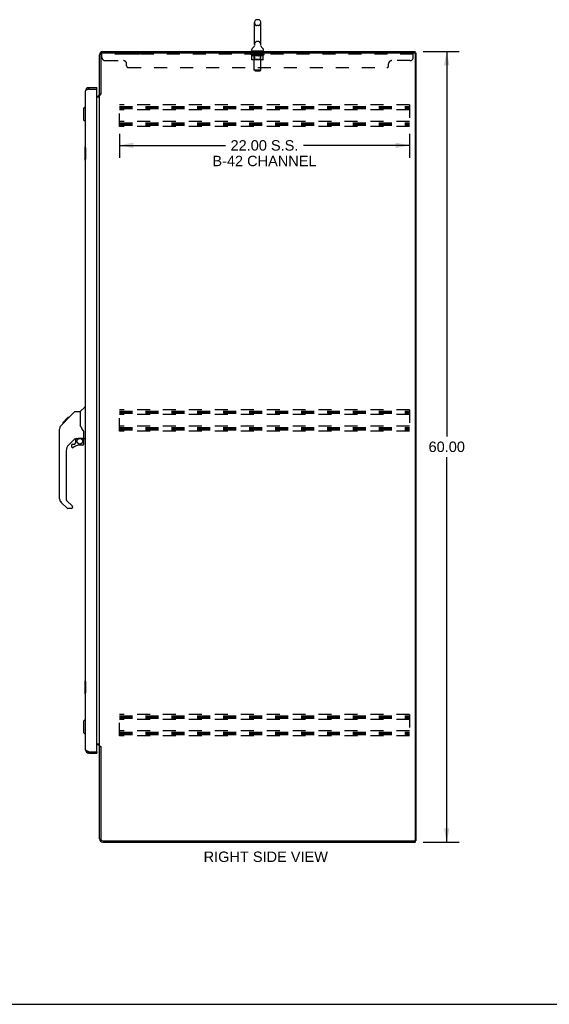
# Model space of a CAD drawing. Header units: inches. Extents: x 0 to 179, y 0 to 116.
# Tile 9 of 12: x 94 to 134, y 0 to 75. Entities that reach past the tile are written whole.
import ezdxf

# ---------------------------------------------------------------- set-up
doc = ezdxf.new("R2010")
doc.units = ezdxf.units.IN
doc.header["$LTSCALE"] = 9.842105
doc.header["$MEASUREMENT"] = 0
doc.linetypes.add('HIDDEN', pattern=[0.2, 0.1, -0.1])
doc.layers.get('0').update_dxf_attribs({"linetype": 'CONTINUOUS'})
for name, color, linetype in [('02___PRT_ALL_AXES', 7, 'CONTINUOUS'), ('DEFAULT_2', 8, 'HIDDEN'), ('DIMENSIONS', 7, 'CONTINUOUS')]:
    doc.layers.add(name, color=color, linetype=linetype)
doc.styles.get("Standard").update_dxf_attribs({"font": 'arial.ttf'})
doc.dimstyles.new('DIMSTYLE_1', dxfattribs={"dimtxt": 0.789474, "dimasz": 1.052632, "dimexe": 0.09, "dimexo": 0.07, "dimgap": 0.0375, "dimtad": 0, "dimtih": 1, "dimtoh": 1, "dimzin": 4, "dimdsep": 46, "dimtxsty": 'Standard', "dimblk": '_FILLED', "dimblk1": '_FILLED', "dimblk2": '_FILLED', "dimcen": 0.09, "dimazin": 1, "dimtfac": 1, "dimtdec": 3, "dimtofl": 0, "dimtmove": 0, "dimatfit": 3, "dimldrblk": '_FILLED', "dimfxl": 0, "dimtolj": 1, "dimtzin": 4, "dimarcsym": 0})

# ---------------------------------------------------------------- blocks, each defined once
blk = doc.blocks.new('_FILLED')
at = {"color": 0, "linetype": 'ByBlock'}
blk.add_solid([(0, 0), (-1, 0.2), (-1, -0.2)], dxfattribs=at)
blk = doc.blocks.new('*D5')
at = {"layer": 'DIMENSIONS', "color": 2, "linetype": 'Continuous'}
for p, q in [((124.673, 72.306), (127.414, 72.306)), ((126.466, 72.306), (126.466, 43.095)), ((126.466, 12.306), (126.466, 41.516)), ((124.673, 12.306), (127.414, 12.306))]:
    blk.add_line(p, q, dxfattribs=at)
at = {"layer": 'DIMENSIONS', "color": 2, "linetype": 'Continuous', "xscale": 1.0526315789, "yscale": 1.0526315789, "zscale": 1.0526315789}
for p, rotation in [((126.466, 72.306), 90), ((126.466, 12.306), 270)]:
    blk.add_blockref('_FILLED', p, dxfattribs=dict(at, rotation=rotation))
at = {"layer": 'DIMENSIONS', "color": 2, "linetype": 'Continuous', "insert": (126.466, 42.7), "char_height": 0.7895, "width": 2.75876, "attachment_point": 2, "line_spacing_factor": 0.9}
blk.add_mtext('60.00', dxfattribs=at)
blk = doc.blocks.new('*D6')
at = {"layer": 'DIMENSIONS', "color": 2, "linetype": 'Continuous'}
for p, q in [((101.634, 66.061), (101.634, 64.23)), ((123.634, 66.061), (123.634, 64.23)), ((101.634, 65.178), (109.668, 65.178)), ((123.634, 65.178), (115.6, 65.178))]:
    blk.add_line(p, q, dxfattribs=at)
at = {"layer": 'DIMENSIONS', "color": 2, "linetype": 'Continuous', "xscale": 1.0526315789, "yscale": 1.0526315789, "zscale": 1.0526315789, "rotation": 180}
blk.add_blockref('_FILLED', (101.634, 65.178), dxfattribs=at)
at = {"layer": 'DIMENSIONS', "color": 2, "linetype": 'Continuous', "xscale": 1.0526315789, "yscale": 1.0526315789, "zscale": 1.0526315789}
blk.add_blockref('_FILLED', (123.634, 65.178), dxfattribs=at)
at = {"layer": 'DIMENSIONS', "color": 2, "linetype": 'Continuous', "insert": (112.634, 65.572), "char_height": 0.78947, "width": 7.89474, "attachment_point": 2, "line_spacing_factor": 0.9}
blk.add_mtext('22.00 S.S.\\PB-42 CHANNEL', dxfattribs=at)

msp = doc.modelspace()

# ---------------------------------------------------------------- linework, layer by layer
at = {"color": 7, "linetype": 'Continuous'}
for p, q in [((112.177, 74.714), (112.049, 74.714)), ((111.872, 72.828), (111.872, 74.491)), ((112.355, 72.828), (112.355, 74.491)), ((111.874, 72.792), (111.875, 72.788)), ((111.875, 72.758), (111.874, 72.754)), ((111.875, 72.788), (111.875, 72.784)), ((111.875, 72.784), (111.876, 72.78)), ((111.876, 72.767), (111.875, 72.762)), ((111.875, 72.763), (111.875, 72.758)), ((111.876, 72.78), (111.876, 72.775)), ((111.876, 72.775), (111.876, 72.771)), ((111.876, 72.771), (111.876, 72.767)), ((112.35, 72.775), (112.351, 72.78)), ((112.35, 72.771), (112.35, 72.775)), ((112.351, 72.767), (112.35, 72.771)), ((112.351, 72.784), (112.351, 72.788)), ((112.351, 72.762), (112.351, 72.767)), ((112.351, 72.758), (112.351, 72.762)), ((112.352, 72.754), (112.351, 72.758)), ((111.661, 72.396), (111.661, 72.433)), ((111.676, 72.336), (111.676, 72.306)), ((112.551, 72.336), (111.676, 72.336)), ((112.551, 72.336), (112.551, 72.306)), ((112.565, 72.396), (112.565, 72.433)), ((124.061, 72.202), (124.006, 72.202)), ((124.061, 72.202), (124.061, 72.306)), ((124.061, 72.202), (124.113, 72.202)), ((99.302, 69.556), (99.302, 69.452)), ((99.909, 69.452), (99.909, 69.556)), ((99.909, 69.452), (99.889, 69.452)), ((100.217, 69.065), (100.113, 69.065)), ((98.898, 67.988), (99.016, 68.106)), ((99.016, 68.106), (99.016, 67.004)), ((99.016, 68.106), (99.055, 68.106)), ((98.898, 67.988), (98.898, 67.122)), ((98.898, 67.122), (99.016, 67.004)), ((99.016, 67.004), (99.055, 67.004)), ((98.995, 65.041), (98.995, 64.071)), ((99.055, 65.056), (99.01, 65.056)), ((99.042, 64.956), (99.042, 64.156)), ((99.01, 64.056), (99.055, 64.056)), ((97.62, 44.347), (98.245, 44.971)), ((98.3, 44.995), (98.661, 44.995)), ((98.661, 44.995), (98.661, 43.89)), ((98.667, 45), (98.965, 45.298)), ((99.055, 45.309), (98.993, 45.309)), ((97.202, 43.928), (97.48, 44.206)), ((97.308, 44.101), (97.311, 44.104)), ((97.308, 44.101), (97.374, 44.101)), ((97.311, 44.104), (97.378, 44.104)), ((97.312, 44.106), (97.721, 44.515)), ((97.379, 44.106), (97.312, 44.106)), ((97.46, 44.187), (97.393, 44.187)), ((97.546, 44.273), (97.479, 44.273)), ((97.48, 44.207), (97.613, 44.34)), ((97.628, 44.355), (97.562, 44.355)), ((97.62, 44.347), (97.585, 44.311)), ((97.705, 44.432), (97.638, 44.432)), ((97.721, 44.515), (97.723, 44.517)), ((97.788, 44.515), (97.721, 44.515)), ((97.722, 44.516), (97.789, 44.516)), ((97.723, 44.517), (97.79, 44.517)), ((97.075, 43.068), (97.075, 43.654)), ((97.087, 38.366), (97.087, 43.65)), ((97.202, 43.928), (97.182, 43.907)), ((98.681, 43.897), (98.661, 43.952)), ((98.711, 43.83), (98.681, 43.897)), ((98.937, 42.967), (98.937, 43.374)), ((98.273, 42.933), (97.771, 42.431)), ((98.232, 42.516), (98.304, 42.588)), ((98.307, 42.923), (98.307, 42.596)), ((98.349, 42.928), (98.437, 42.928)), ((98.615, 42.969), (98.622, 42.969)), ((98.622, 42.969), (98.917, 42.969)), ((98.8, 42.969), (98.879, 42.889)), ((98.872, 42.882), (98.865, 42.875)), ((98.917, 42.75), (98.937, 42.75)), ((98.937, 42.512), (98.937, 42.75)), ((98.976, 42.928), (99.055, 42.928)), ((97.598, 42.014), (97.598, 38.281)), ((97.992, 42.434), (97.992, 42.314)), ((98.071, 42.512), (98.223, 42.512)), ((98.858, 42.434), (98.622, 42.434)), ((97.621, 38.225), (98.057, 37.79)), ((97.654, 37.636), (97.202, 38.088)), ((97.992, 37.613), (97.71, 37.613)), ((98.071, 37.756), (98.071, 37.691)), ((98.995, 24.541), (98.995, 23.571)), ((99.055, 24.556), (99.01, 24.556)), ((99.042, 24.456), (99.042, 23.656)), ((99.01, 23.556), (99.055, 23.556)), ((98.898, 21.489), (99.016, 21.607)), ((98.898, 21.489), (98.898, 20.623)), ((99.016, 21.607), (99.055, 21.607)), ((99.016, 21.607), (99.016, 20.505)), ((98.898, 20.623), (99.016, 20.505)), ((99.016, 20.505), (99.055, 20.505)), ((100.217, 19.546), (100.113, 19.546)), ((99.302, 19.056), (99.302, 19.16)), ((99.889, 19.16), (99.909, 19.16)), ((99.909, 19.16), (99.909, 19.056)), ((124.006, 12.41), (124.061, 12.41)), ((124.061, 12.41), (124.113, 12.41)), ((124.061, 12.41), (124.061, 12.306)), ((0, 0), (178.947, 0))]:
    msp.add_line(p, q, dxfattribs=at)
at = {"color": 3, "linetype": 'Continuous'}
for p, q in [((100.113, 69.052), (100.113, 72.059)), ((100.217, 72.059), (100.217, 69.054)), ((100.36, 72.306), (124.061, 72.306)), ((100.36, 72.202), (123.999, 72.202)), ((124.061, 72.139), (124.061, 12.472)), ((124.113, 72.202), (124.113, 12.41)), ((99.302, 69.556), (99.909, 69.556)), ((99.055, 19.302), (99.055, 69.309)), ((99.21, 69.417), (99.199, 69.413)), ((99.221, 69.421), (99.21, 69.417)), ((99.232, 69.426), (99.221, 69.421)), ((99.243, 69.43), (99.232, 69.426)), ((99.255, 69.434), (99.243, 69.43)), ((99.272, 69.441), (99.255, 69.434)), ((99.302, 69.452), (99.272, 69.441)), ((99.302, 69.452), (99.889, 69.452)), ((99.909, 19.18), (99.909, 69.432)), ((99.909, 68.91), (99.971, 68.91)), ((99.909, 68.858), (100.073, 68.858)), ((100.113, 19.598), (100.113, 69.013)), ((100.113, 69.013), (100.188, 69.013)), ((99.909, 19.754), (100.073, 19.754)), ((99.971, 19.702), (99.909, 19.702)), ((100.113, 19.598), (100.188, 19.598)), ((100.113, 12.552), (100.113, 19.559)), ((100.204, 19.579), (100.206, 19.575)), ((100.217, 19.557), (100.217, 12.553)), ((99.221, 19.19), (99.21, 19.194)), ((99.232, 19.185), (99.221, 19.19)), ((99.243, 19.181), (99.232, 19.185)), ((99.255, 19.177), (99.243, 19.181)), ((99.266, 19.173), (99.255, 19.177)), ((99.278, 19.168), (99.266, 19.173)), ((99.302, 19.16), (99.278, 19.168)), ((99.302, 19.16), (99.889, 19.16)), ((99.302, 19.056), (99.909, 19.056)), ((100.36, 12.41), (123.999, 12.41)), ((100.36, 12.306), (124.061, 12.306))]:
    msp.add_line(p, q, dxfattribs=at)
at = {"color": 7, "linetype": 'Continuous'}
for points in [[(112.351, 72.78), (112.351, 72.784), (112.351, 72.788), (112.352, 72.792)], [(99.04, 64.992), (99.041, 64.986), (99.041, 64.98), (99.041, 64.974), (99.042, 64.968), (99.042, 64.962), (99.042, 64.956)], [(99.042, 64.156), (99.042, 64.149), (99.042, 64.143), (99.041, 64.137), (99.041, 64.131), (99.041, 64.125), (99.04, 64.119)], [(98.245, 44.971), (98.252, 44.978), (98.261, 44.984), (98.27, 44.988), (98.28, 44.992), (98.29, 44.994), (98.3, 44.995)], [(97.501, 44.227), (97.486, 44.212), (97.48, 44.206)], [(97.585, 44.311), (97.563, 44.289), (97.541, 44.267), (97.501, 44.227)], [(97.202, 43.928), (97.182, 43.907), (97.157, 43.875), (97.135, 43.839), (97.117, 43.801), (97.103, 43.762), (97.093, 43.721), (97.088, 43.68), (97.087, 43.65)], [(98.884, 43.544), (98.835, 43.615), (98.786, 43.692), (98.745, 43.762), (98.711, 43.83)], [(98.937, 43.374), (98.936, 43.397), (98.931, 43.432), (98.922, 43.466), (98.91, 43.498), (98.895, 43.528), (98.884, 43.544)], [(98.437, 42.928), (98.445, 42.928), (98.454, 42.93), (98.464, 42.933), (98.475, 42.937), (98.489, 42.942), (98.504, 42.947), (98.52, 42.953), (98.538, 42.958), (98.557, 42.962), (98.576, 42.966), (98.596, 42.968), (98.615, 42.969)], [(98.917, 42.75), (98.916, 42.764), (98.915, 42.778), (98.912, 42.791), (98.908, 42.805), (98.903, 42.818), (98.898, 42.83), (98.891, 42.843), (98.883, 42.854), (98.874, 42.865), (98.865, 42.875)], [(98.879, 42.889), (98.879, 42.889), (98.879, 42.889), (98.878, 42.888), (98.877, 42.887), (98.875, 42.885), (98.872, 42.882)], [(99.04, 24.492), (99.041, 24.486), (99.041, 24.48), (99.041, 24.474), (99.042, 24.468), (99.042, 24.462), (99.042, 24.456)], [(99.042, 23.656), (99.042, 23.649), (99.042, 23.643), (99.041, 23.637), (99.041, 23.631), (99.041, 23.625), (99.04, 23.619)]]:
    msp.add_lwpolyline(points, dxfattribs=at)
at = {"color": 3, "linetype": 'Continuous'}
for points in [[(99.199, 69.413), (99.194, 69.411), (99.189, 69.408), (99.183, 69.406), (99.178, 69.404), (99.173, 69.402), (99.168, 69.4), (99.163, 69.398), (99.159, 69.395), (99.154, 69.393), (99.149, 69.391), (99.145, 69.389), (99.14, 69.387), (99.136, 69.385), (99.131, 69.382), (99.127, 69.38), (99.123, 69.378), (99.119, 69.376), (99.115, 69.374), (99.111, 69.372), (99.108, 69.37), (99.104, 69.367), (99.101, 69.365), (99.097, 69.363), (99.094, 69.361), (99.091, 69.359), (99.088, 69.357), (99.085, 69.354), (99.082, 69.352), (99.08, 69.35), (99.077, 69.348), (99.075, 69.346), (99.073, 69.344), (99.071, 69.341), (99.069, 69.339), (99.067, 69.337), (99.065, 69.335), (99.063, 69.333), (99.062, 69.331), (99.061, 69.328), (99.06, 69.326), (99.058, 69.324), (99.058, 69.322), (99.057, 69.32), (99.056, 69.318), (99.056, 69.316), (99.055, 69.313), (99.055, 69.311), (99.055, 69.309)], [(100.073, 68.858), (100.073, 68.86), (100.073, 68.861), (100.073, 68.863), (100.074, 68.865), (100.075, 68.867), (100.076, 68.868), (100.077, 68.87), (100.078, 68.871), (100.08, 68.873), (100.082, 68.874), (100.084, 68.876), (100.086, 68.877), (100.088, 68.878), (100.09, 68.879), (100.092, 68.881)], [(100.092, 68.881), (100.097, 68.883), (100.1, 68.884), (100.102, 68.886), (100.104, 68.887), (100.106, 68.888), (100.108, 68.89), (100.11, 68.891), (100.111, 68.892), (100.112, 68.894), (100.113, 68.895), (100.113, 68.897), (100.113, 68.898)], [(100.188, 69.013), (100.189, 69.014), (100.191, 69.016), (100.193, 69.017), (100.194, 69.019), (100.195, 69.02), (100.197, 69.022), (100.198, 69.023), (100.199, 69.024), (100.2, 69.025), (100.201, 69.027), (100.201, 69.028), (100.202, 69.029), (100.203, 69.031), (100.204, 69.032)], [(100.204, 69.032), (100.206, 69.036), (100.206, 69.037), (100.207, 69.039), (100.208, 69.04), (100.209, 69.042), (100.21, 69.043), (100.211, 69.045), (100.212, 69.047), (100.213, 69.048), (100.214, 69.05), (100.216, 69.052), (100.217, 69.054)], [(100.073, 19.754), (100.073, 19.752), (100.073, 19.75), (100.073, 19.748), (100.074, 19.746), (100.075, 19.744), (100.076, 19.743), (100.077, 19.741), (100.078, 19.74), (100.08, 19.738), (100.082, 19.737), (100.084, 19.735), (100.086, 19.734), (100.088, 19.733), (100.09, 19.732), (100.092, 19.73), (100.097, 19.728)], [(100.097, 19.728), (100.1, 19.727), (100.102, 19.726), (100.104, 19.724), (100.106, 19.723), (100.108, 19.722), (100.11, 19.72), (100.111, 19.719), (100.112, 19.717), (100.113, 19.716), (100.113, 19.714), (100.113, 19.713)], [(100.188, 19.598), (100.189, 19.597), (100.191, 19.595), (100.193, 19.594), (100.194, 19.592), (100.195, 19.591), (100.197, 19.59), (100.198, 19.588), (100.199, 19.587), (100.2, 19.586), (100.201, 19.584), (100.201, 19.583), (100.202, 19.582), (100.203, 19.581), (100.204, 19.579)], [(100.206, 19.575), (100.206, 19.574), (100.207, 19.572), (100.208, 19.571), (100.209, 19.569), (100.21, 19.568), (100.211, 19.566), (100.212, 19.565), (100.213, 19.563), (100.214, 19.561), (100.216, 19.559), (100.217, 19.557)], [(99.21, 19.194), (99.205, 19.196), (99.199, 19.198), (99.194, 19.201), (99.189, 19.203), (99.183, 19.205), (99.178, 19.207), (99.173, 19.209), (99.168, 19.211), (99.163, 19.214), (99.159, 19.216), (99.154, 19.218), (99.149, 19.22), (99.145, 19.222), (99.14, 19.224), (99.136, 19.226), (99.131, 19.229), (99.127, 19.231), (99.123, 19.233), (99.119, 19.235), (99.115, 19.237), (99.111, 19.239), (99.108, 19.242), (99.104, 19.244), (99.101, 19.246), (99.097, 19.248), (99.094, 19.25), (99.091, 19.252), (99.088, 19.255), (99.085, 19.257), (99.082, 19.259), (99.08, 19.261), (99.077, 19.263), (99.075, 19.265), (99.073, 19.268), (99.071, 19.27), (99.069, 19.272), (99.067, 19.274), (99.065, 19.276), (99.063, 19.278), (99.062, 19.28), (99.061, 19.283), (99.06, 19.285), (99.058, 19.287), (99.058, 19.289), (99.057, 19.291), (99.056, 19.293), (99.056, 19.296), (99.055, 19.298), (99.055, 19.3), (99.055, 19.302)]]:
    msp.add_lwpolyline(points, dxfattribs=at)
at = {"color": 7, "linetype": 'Continuous'}
msp.add_circle((98.622, 42.729), 0.217, dxfattribs=at)
for centre, radius, start, end in [((112.049, 74.589), 0.125, 90, 123.18477), ((112.177, 74.589), 0.125, 56.81523, 90), ((112.113, 74.491), 0.241, 123.18477, 180), ((112.113, 74.491), 0.241, 0, 56.81523), ((111.786, 72.433), 0.125, 126.74165, 180), ((111.412, 72.934), 0.5, 306.74144, 337.18423), ((112.113, 72.828), 0.241, 180, 188.65001), ((112.113, 72.828), 0.241, 351.34999, 360), ((112.814, 72.934), 0.5, 202.81578, 233.25856), ((112.44, 72.433), 0.125, 0, 53.25835), ((111.721, 72.396), 0.06, 180, 270), ((112.505, 72.396), 0.06, 270, 360), ((99.302, 69.309), 0.142, 90, 131.367), ((99.219, 69.166), 0.26, 87.36609, 90), ((99.01, 65.041), 0.015, 90, 180), ((99.04, 65.041), 0.015, 0, 90), ((99.01, 64.071), 0.015, 180, 270), ((99.04, 64.071), 0.015, 270, 360), ((98.681, 44.986), 0.0197, 135, 180), ((98.993, 45.27), 0.0394, 90, 135), ((97.094, 43.654), 0.0197, 110.96309, 180), ((97.094, 43.068), 0.0197, 180, 246.39296), ((98.349, 42.731), 0.197, 90, 127.44051), ((98.295, 42.596), 0.0118, 315, 360), ((98.74, 42.75), 0.197, 0, 45), ((98.917, 42.989), 0.0197, 270, 360), ((98.976, 42.967), 0.0394, 180, 270), ((98.189, 42.014), 0.591, 135, 180), ((98.071, 42.434), 0.0787, 90, 180), ((98.071, 42.314), 0.0787, 180, 309.5212), ((98.622, 41.646), 0.787, 90, 129.5212), ((98.223, 42.524), 0.0118, 270, 315), ((98.858, 42.512), 0.0787, 270, 360), ((97.48, 38.366), 0.394, 180, 225), ((97.677, 38.281), 0.0787, 180, 225), ((97.71, 37.691), 0.0787, 225, 270), ((97.992, 37.691), 0.0787, 270, 360), ((98.024, 37.756), 0.0472, 0, 45), ((99.01, 24.541), 0.015, 90, 180), ((99.04, 24.541), 0.015, 0, 90), ((99.01, 23.571), 0.015, 180, 270), ((99.04, 23.571), 0.015, 270, 360), ((99.302, 19.302), 0.142, 228.63302, 270), ((99.219, 19.446), 0.26, 270, 272.6049)]:
    msp.add_arc(centre, radius, start, end, dxfattribs=at)
at = {"color": 3, "linetype": 'Continuous'}
for centre, radius, start, end in [((100.36, 72.059), 0.246, 90, 180), ((100.36, 72.059), 0.143, 90, 180), ((123.999, 72.139), 0.0625, 0, 90), ((99.302, 69.309), 0.246, 90, 180), ((99.889, 69.432), 0.02, 0, 90), ((99.971, 69.052), 0.142, 270, 360), ((99.971, 19.559), 0.142, 0, 90), ((99.302, 19.302), 0.246, 180, 270), ((99.889, 19.18), 0.02, 270, 360), ((100.36, 12.552), 0.246, 180, 270), ((100.36, 12.553), 0.143, 180, 270), ((123.999, 12.472), 0.0625, 270, 360)]:
    msp.add_arc(centre, radius, start, end, dxfattribs=at)
at = {"layer": '02___PRT_ALL_AXES', "color": 8, "linetype": 'HIDDEN'}
for p, q in [((102.301, 72.202), (102.301, 72.098)), ((103.176, 72.202), (102.301, 72.202)), ((103.176, 72.098), (102.301, 72.098)), ((103.176, 72.202), (103.176, 72.098)), ((111.676, 72.098), (111.676, 72.202)), ((112.551, 72.202), (111.676, 72.202)), ((112.551, 72.098), (111.676, 72.098)), ((112.551, 72.098), (112.551, 72.202)), ((121.051, 72.202), (121.051, 72.098)), ((121.926, 72.202), (121.051, 72.202)), ((121.926, 72.098), (121.051, 72.098)), ((121.926, 72.202), (121.926, 72.098))]:
    msp.add_line(p, q, dxfattribs=at)
at = {"layer": 'DEFAULT_2', "color": 8, "linetype": 'HIDDEN'}
for p, q in [((112.177, 74.269), (112.049, 74.269)), ((112.177, 73.051), (112.049, 73.051)), ((100.301, 71.857), (100.301, 72.202)), ((100.36, 72.202), (100.301, 72.202)), ((123.926, 72.098), (100.301, 72.098)), ((111.607, 72.064), (111.607, 72.096)), ((111.607, 72.096), (111.852, 72.096)), ((111.684, 72.01), (111.607, 72.064)), ((112.619, 72.064), (111.607, 72.064)), ((111.608, 72.096), (111.608, 72.1)), ((111.704, 72.099), (111.608, 72.1)), ((111.615, 72.096), (111.615, 72.102)), ((111.621, 72.094), (111.621, 72.096)), ((111.621, 72.094), (112.605, 72.094)), ((111.629, 72.094), (111.629, 72.096)), ((111.629, 72.094), (111.629, 72.096)), ((111.637, 72.096), (111.637, 72.102)), ((111.65, 72.094), (111.65, 72.096)), ((111.652, 72.094), (111.652, 72.096)), ((111.675, 72.096), (111.675, 72.102)), ((111.684, 71.685), (111.684, 72.01)), ((111.684, 72.01), (111.696, 72.002)), ((111.686, 72.094), (111.686, 72.096)), ((111.688, 72.094), (111.688, 72.096)), ((111.708, 71.995), (111.696, 72.002)), ((111.704, 72.096), (111.704, 72.099)), ((111.72, 71.989), (111.708, 71.995)), ((111.731, 71.983), (111.719, 71.989)), ((111.725, 72.096), (111.725, 72.102)), ((111.726, 72.094), (111.726, 72.096)), ((111.727, 72.094), (111.727, 72.096)), ((111.729, 72.094), (111.729, 72.096)), ((111.743, 71.979), (111.731, 71.983)), ((111.735, 72.094), (111.735, 72.096)), ((111.735, 72.094), (111.735, 72.096)), ((111.738, 72.094), (111.738, 72.096)), ((111.741, 72.094), (111.741, 72.097)), ((111.754, 71.975), (111.742, 71.979)), ((111.744, 72.094), (111.744, 72.096)), ((111.829, 71.975), (111.754, 71.975)), ((111.755, 72.094), (111.755, 72.096)), ((111.77, 72.094), (111.77, 72.098)), ((111.77, 72.094), (111.77, 72.096)), ((111.786, 72.094), (111.786, 72.096)), ((111.787, 72.094), (111.787, 72.096)), ((111.788, 72.096), (111.788, 72.102)), ((111.795, 72.094), (111.795, 72.096)), ((111.799, 72.094), (111.799, 72.096)), ((111.806, 72.094), (111.806, 72.096)), ((111.815, 72.094), (111.815, 72.099)), ((111.828, 72.094), (111.828, 72.096)), ((111.829, 71.975), (111.84, 71.979)), ((111.83, 72.094), (111.83, 72.096)), ((111.852, 71.983), (111.84, 71.979)), ((111.852, 72.094), (111.852, 72.096)), ((111.852, 71.983), (111.863, 71.989)), ((111.905, 72.096), (111.856, 72.096)), ((111.86, 72.096), (111.86, 72.102)), ((111.863, 72.336), (111.863, 72.306)), ((111.863, 71.687), (111.863, 72.062)), ((111.864, 70.896), (111.864, 72.306)), ((111.865, 72.094), (111.865, 72.096)), ((111.869, 72.094), (111.869, 72.096)), ((111.874, 72.094), (111.874, 72.1)), ((111.886, 72.002), (111.875, 71.995)), ((111.877, 72.094), (111.877, 72.096)), ((111.886, 72.094), (111.886, 72.096)), ((111.898, 72.01), (111.886, 72.002)), ((111.898, 71.685), (111.898, 72.01)), ((111.898, 72.01), (111.922, 72.002)), ((111.905, 72.094), (111.905, 72.096)), ((111.965, 72.096), (111.918, 72.096)), ((111.945, 71.995), (111.921, 72.002)), ((111.934, 72.094), (111.934, 72.096)), ((111.94, 72.096), (111.94, 72.102)), ((111.943, 72.094), (111.943, 72.096)), ((111.967, 71.989), (111.944, 71.995)), ((111.945, 72.094), (111.945, 72.101)), ((111.947, 72.094), (111.947, 72.096)), ((111.953, 72.094), (111.953, 72.096)), ((111.965, 72.094), (111.965, 72.096)), ((111.99, 71.983), (111.967, 71.989)), ((112.03, 72.096), (111.986, 72.096)), ((112.012, 71.979), (111.989, 71.983)), ((111.996, 72.094), (111.996, 72.096)), ((112.034, 71.975), (112.012, 71.979)), ((112.022, 72.096), (112.113, 72.102)), ((112.025, 72.096), (112.025, 72.102)), ((112.026, 72.101), (112.025, 72.102)), ((112.026, 72.096), (112.026, 72.101)), ((112.026, 72.094), (112.026, 72.096)), ((112.029, 72.094), (112.029, 72.096)), ((112.03, 72.094), (112.03, 72.096)), ((112.03, 72.094), (112.03, 72.096)), ((112.192, 71.975), (112.034, 71.975)), ((112.096, 72.096), (112.058, 72.096)), ((112.062, 72.094), (112.062, 72.096)), ((112.096, 72.094), (112.096, 72.096)), ((112.111, 72.096), (112.111, 72.096)), ((112.111, 72.094), (112.111, 72.096)), ((112.111, 72.094), (112.111, 72.096)), ((112.113, 72.096), (112.113, 72.102)), ((112.113, 72.102), (112.205, 72.096)), ((112.115, 72.094), (112.115, 72.096)), ((112.115, 72.094), (112.115, 72.096)), ((112.115, 72.096), (112.115, 72.096)), ((112.13, 72.094), (112.13, 72.096)), ((112.13, 72.096), (112.168, 72.096)), ((112.164, 72.094), (112.164, 72.096)), ((112.192, 71.975), (112.214, 71.979)), ((112.196, 72.094), (112.196, 72.096)), ((112.197, 72.094), (112.197, 72.096)), ((112.197, 72.094), (112.197, 72.096)), ((112.197, 72.096), (112.24, 72.096)), ((112.201, 72.096), (112.201, 72.102)), ((112.201, 72.101), (112.201, 72.102)), ((112.201, 72.096), (112.201, 72.101)), ((112.201, 72.094), (112.201, 72.096)), ((112.236, 71.983), (112.214, 71.979)), ((112.23, 72.094), (112.23, 72.096)), ((112.258, 71.988), (112.236, 71.983)), ((112.281, 71.994), (112.258, 71.988)), ((112.261, 72.094), (112.261, 72.096)), ((112.261, 72.096), (112.308, 72.096)), ((112.273, 72.094), (112.273, 72.096)), ((112.279, 72.094), (112.279, 72.096)), ((112.303, 72.001), (112.28, 71.994)), ((112.281, 72.094), (112.281, 72.101)), ((112.283, 72.094), (112.283, 72.096)), ((112.286, 72.096), (112.286, 72.102)), ((112.292, 72.094), (112.292, 72.096)), ((112.326, 72.009), (112.303, 72.001)), ((112.321, 72.094), (112.321, 72.096)), ((112.321, 72.096), (112.37, 72.096)), ((112.326, 71.685), (112.326, 72.009)), ((112.326, 72.009), (112.337, 72.001)), ((112.348, 71.995), (112.337, 72.001)), ((112.34, 72.094), (112.34, 72.096)), ((112.359, 71.988), (112.348, 71.995)), ((112.349, 72.094), (112.349, 72.096)), ((112.352, 72.094), (112.352, 72.1)), ((112.357, 72.094), (112.357, 72.096)), ((112.37, 71.983), (112.359, 71.989)), ((112.361, 72.094), (112.361, 72.096)), ((112.362, 70.896), (112.362, 72.306)), ((112.363, 72.336), (112.363, 72.306)), ((112.363, 71.687), (112.363, 72.062)), ((112.366, 72.096), (112.366, 72.102)), ((112.381, 71.979), (112.37, 71.983)), ((112.374, 72.094), (112.374, 72.096)), ((112.374, 72.096), (112.535, 72.096)), ((112.392, 71.975), (112.381, 71.979)), ((112.475, 71.975), (112.392, 71.975)), ((112.396, 72.094), (112.396, 72.096)), ((112.399, 72.094), (112.399, 72.096)), ((112.411, 72.094), (112.411, 72.099)), ((112.42, 72.094), (112.42, 72.096)), ((112.427, 72.094), (112.427, 72.096)), ((112.431, 72.094), (112.431, 72.096)), ((112.438, 72.096), (112.438, 72.102)), ((112.44, 72.094), (112.44, 72.096)), ((112.44, 72.094), (112.44, 72.096)), ((112.456, 72.094), (112.456, 72.098)), ((112.456, 72.094), (112.456, 72.096)), ((112.471, 72.094), (112.471, 72.096)), ((112.475, 71.975), (112.485, 71.979)), ((112.482, 72.094), (112.482, 72.096)), ((112.496, 71.983), (112.485, 71.979)), ((112.486, 72.094), (112.486, 72.097)), ((112.488, 72.094), (112.488, 72.096)), ((112.491, 72.094), (112.491, 72.096)), ((112.491, 72.094), (112.491, 72.096)), ((112.507, 71.988), (112.496, 71.983)), ((112.497, 72.094), (112.497, 72.096)), ((112.499, 72.094), (112.499, 72.096)), ((112.5, 72.094), (112.5, 72.096)), ((112.501, 72.096), (112.501, 72.102)), ((112.518, 71.994), (112.507, 71.988)), ((112.529, 72.001), (112.518, 71.994)), ((112.54, 72.009), (112.529, 72.001)), ((112.538, 72.094), (112.538, 72.096)), ((112.54, 72.094), (112.54, 72.096)), ((112.54, 72.009), (112.619, 72.064)), ((112.54, 71.685), (112.54, 72.009)), ((112.551, 72.096), (112.551, 72.102)), ((112.574, 72.094), (112.574, 72.096)), ((112.576, 72.094), (112.576, 72.096)), ((112.589, 72.096), (112.589, 72.102)), ((112.597, 72.094), (112.597, 72.096)), ((112.598, 72.094), (112.598, 72.096)), ((112.605, 72.094), (112.605, 72.096)), ((112.612, 72.096), (112.612, 72.102)), ((112.619, 72.064), (112.619, 72.102)), ((123.926, 71.857), (123.926, 72.202)), ((100.551, 71.607), (101.926, 71.607)), ((102.176, 71.202), (102.176, 71.357)), ((102.301, 71.077), (121.926, 71.077)), ((112.506, 71.655), (111.718, 71.655)), ((111.863, 71.687), (111.831, 71.655)), ((112.363, 71.687), (111.863, 71.687)), ((112.309, 71.655), (112.311, 71.655)), ((112.315, 71.657), (112.317, 71.659)), ((112.317, 71.659), (112.319, 71.661)), ((112.363, 71.687), (112.395, 71.655)), ((122.051, 71.202), (122.051, 71.357)), ((123.676, 71.607), (122.301, 71.607)), ((111.924, 70.836), (111.864, 70.896)), ((112.362, 70.896), (111.864, 70.896)), ((111.924, 70.836), (112.302, 70.836)), ((112.302, 70.836), (112.362, 70.896)), ((101.634, 66.618), (101.634, 68.243)), ((123.634, 68.243), (101.634, 68.243)), ((101.634, 68.139), (123.634, 68.139)), ((101.634, 68.049), (123.634, 68.049)), ((123.634, 68.243), (123.634, 66.618)), ((101.634, 67.972), (123.634, 67.972)), ((123.634, 67.868), (101.634, 67.868)), ((123.634, 66.993), (101.634, 66.993)), ((101.634, 66.889), (123.634, 66.889)), ((101.634, 66.799), (123.634, 66.799)), ((101.634, 66.722), (123.634, 66.722)), ((123.634, 66.618), (101.634, 66.618)), ((101.634, 43.493), (101.634, 45.118)), ((123.634, 45.118), (101.634, 45.118)), ((101.634, 45.014), (123.634, 45.014)), ((101.634, 44.924), (123.634, 44.924)), ((101.634, 44.847), (123.634, 44.847)), ((123.634, 45.118), (123.634, 43.493)), ((123.634, 44.743), (101.634, 44.743)), ((123.634, 43.868), (101.634, 43.868)), ((101.634, 43.764), (123.634, 43.764)), ((101.634, 43.674), (123.634, 43.674)), ((101.634, 43.597), (123.634, 43.597)), ((123.634, 43.493), (101.634, 43.493)), ((123.634, 21.993), (101.634, 21.993)), ((101.634, 20.368), (101.634, 21.993)), ((101.634, 21.889), (123.634, 21.889)), ((101.634, 21.799), (123.634, 21.799)), ((101.634, 21.722), (123.634, 21.722)), ((123.634, 21.993), (123.634, 20.368)), ((123.634, 21.618), (101.634, 21.618)), ((123.634, 20.743), (101.634, 20.743)), ((101.634, 20.639), (123.634, 20.639)), ((101.634, 20.549), (123.634, 20.549)), ((101.634, 20.472), (123.634, 20.472)), ((123.634, 20.368), (101.634, 20.368))]:
    msp.add_line(p, q, dxfattribs=at)
for points in [[(111.875, 71.995), (111.863, 71.988), (111.852, 71.983)], [(111.718, 71.655), (111.714, 71.655), (111.71, 71.656), (111.706, 71.657), (111.702, 71.659), (111.699, 71.661), (111.695, 71.663), (111.692, 71.666), (111.689, 71.669), (111.687, 71.673), (111.686, 71.677), (111.685, 71.681), (111.684, 71.685)], [(111.915, 71.655), (111.913, 71.655), (111.911, 71.656), (111.909, 71.657), (111.907, 71.659), (111.905, 71.661), (111.904, 71.663), (111.902, 71.666), (111.901, 71.669), (111.9, 71.673), (111.899, 71.677), (111.898, 71.681), (111.898, 71.685)], [(112.311, 71.655), (112.313, 71.656), (112.315, 71.657)], [(112.319, 71.661), (112.32, 71.663), (112.322, 71.666), (112.323, 71.669), (112.324, 71.673)], [(112.32, 71.663), (112.322, 71.666), (112.323, 71.669)], [(112.324, 71.673), (112.325, 71.677), (112.326, 71.681), (112.326, 71.685)], [(112.325, 71.677), (112.326, 71.681), (112.326, 71.685)], [(112.506, 71.655), (112.51, 71.655), (112.514, 71.656), (112.518, 71.657), (112.522, 71.659), (112.525, 71.661), (112.529, 71.663), (112.532, 71.666), (112.535, 71.669), (112.537, 71.673), (112.539, 71.677), (112.54, 71.681), (112.54, 71.685)]]:
    msp.add_lwpolyline(points, dxfattribs=at)
for centre, radius, start, end in [((112.113, 74.491), 0.241, 180, 236.81523), ((112.049, 74.394), 0.125, 236.81523, 270), ((112.177, 74.394), 0.125, 270, 303.18477), ((112.113, 74.491), 0.241, 303.18477, 360), ((112.113, 72.828), 0.241, 123.18477, 180), ((112.049, 72.926), 0.125, 90, 123.18477), ((112.177, 72.926), 0.125, 56.81523, 90), ((112.113, 72.828), 0.241, 0, 56.81523), ((100.551, 71.857), 0.25, 180, 270), ((111.831, 72.062), 0.0318, 0, 89.99999), ((111.834, 72.306), 0.03, 0, 90), ((112.392, 72.306), 0.03, 90, 180), ((112.395, 72.062), 0.0318, 90.00001, 180), ((123.676, 71.857), 0.25, 270, 360), ((101.926, 71.357), 0.25, 0, 90), ((102.301, 71.202), 0.125, 180, 270), ((121.926, 71.202), 0.125, 270, 360), ((122.301, 71.357), 0.25, 90, 180)]:
    msp.add_arc(centre, radius, start, end, dxfattribs=at)
for centre, major_axis, ratio, start_param, end_param in [((112.113, 72.102), (0.506, 0.005), 0.05963, 9.249616, 9.431313), ((112.113, 72.102), (0.506, 0), 0.060556, -3.083241, -2.96706), ((111.572, 72.092), (0.158, 0.002), 0.05963, 0.25549, 1.295341), ((112.113, 72.102), (0.506, 0.011), 0.05688, 2.791345, 2.965878), ((111.626, 72.092), (0.158, -0.002), 0.05963, 0.605815, 1.645666), ((112.113, 72.102), (0.506, -0.005), 0.05963, -2.96643, -2.791898), ((111.572, 72.087), (0.158, 0.003), 0.05688, 1.20151, 1.294789), ((111.626, 72.087), (0.158, 0), 0.060556, 1.551758, 1.645036), ((111.627, 72.088), (0.131, 0.001), 0.05963, 1.065228, 1.614276), ((111.591, 72.087), (0.158, 0.002), 0.05963, 1.170259, 1.376596), ((111.658, 72.088), (0.131, 0), 0.060556, 1.240391, 1.789438), ((111.611, 72.088), (0.131, 0.003), 0.05688, 0.890143, 1.43919), ((111.569, 72.092), (0.158, 0.003), 0.05688, 0.080405, 1.120256), ((112.113, 72.102), (0.506, 0.015), 0.052395, 2.616403, 2.790936), ((111.676, 72.092), (0.158, -0.003), 0.05688, 0.7809, 1.820751), ((112.113, 72.102), (0.506, -0.011), 0.05688, -2.791345, -2.616812), ((111.569, 72.087), (0.158, 0.005), 0.052395, 1.026568, 1.119847), ((111.676, 72.087), (0.158, -0.002), 0.05963, 1.72692, 1.820198), ((111.611, 72.088), (0.131, 0.004), 0.052395, 0.715201, 1.264248), ((111.702, 72.088), (0.131, -0.001), 0.05963, 1.415553, 1.9646), ((112.113, 72.102), (0.506, 0.02), 0.046319, 2.441654, 2.616187), ((111.74, 72.092), (0.158, -0.005), 0.052395, 0.955842, 1.995693), ((111.582, 72.092), (0.158, 0.005), 0.052395, -0.094537, 0.945314), ((112.113, 72.102), (0.506, -0.015), 0.052395, -2.616403, -2.44187), ((111.582, 72.087), (0.158, 0.006), 0.046319, 0.851819, 0.945098), ((111.74, 72.087), (0.158, -0.003), 0.05688, 1.902006, 1.995284), ((111.626, 72.088), (0.131, 0.005), 0.046319, 0.540452, 1.089499), ((111.759, 72.088), (0.131, -0.003), 0.05688, 1.590638, 2.139686), ((111.591, 72.092), (0.158, 0), 0.060556, 0.430652, 0.777569), ((112.113, 72.102), (0.506, 0.024), 0.038841, 2.267123, 2.441656), ((111.814, 72.092), (0.158, -0.006), 0.046319, 1.130591, 2.170442), ((111.612, 72.092), (0.158, 0.006), 0.046319, -0.269286, 0.770565), ((112.113, 72.102), (0.506, -0.02), 0.046319, -2.441654, -2.267121), ((111.612, 72.087), (0.158, 0.007), 0.038841, 0.677289, 0.770567), ((111.814, 72.087), (0.158, -0.005), 0.052395, 2.076947, 2.170226), ((111.655, 72.088), (0.131, 0.006), 0.038841, 0.365921, 0.914969), ((111.827, 72.088), (0.131, -0.004), 0.052395, 1.76558, 2.314627), ((112.113, 72.102), (0.506, 0.027), 0.030195, 2.09281, 2.267343), ((111.898, 72.092), (0.158, -0.007), 0.038841, 1.305122, 2.344973), ((111.657, 72.092), (0.158, 0.007), 0.038841, -0.443817, 0.596034), ((112.113, 72.102), (0.506, -0.024), 0.038841, -2.267123, -2.092591), ((111.657, 72.087), (0.158, 0.008), 0.030195, 0.502975, 0.596254), ((111.898, 72.087), (0.158, -0.006), 0.046319, 2.251696, 2.344975), ((111.699, 72.088), (0.131, 0.007), 0.030195, 0.191608, 0.740655), ((111.903, 72.088), (0.131, -0.005), 0.046319, 1.940329, 2.489376), ((111.716, 72.092), (0.158, 0.008), 0.030195, -0.61813, 0.421721), ((112.113, 72.102), (0.506, 0.029), 0.020645, 1.918687, 2.09322), ((111.989, 72.092), (0.158, -0.008), 0.030195, 1.479435, 2.519286), ((112.113, 72.102), (0.506, -0.027), 0.030195, -2.09281, -1.918277), ((111.716, 72.087), (0.158, 0.009), 0.020645, 0.328852, 0.422131), ((111.989, 72.087), (0.158, -0.007), 0.038841, 2.426227, 2.519505), ((111.755, 72.088), (0.131, 0.007), 0.020645, 0.017485, 0.566532), ((111.986, 72.088), (0.131, -0.006), 0.038841, 2.11486, 2.663907), ((111.786, 72.092), (0.158, 0.009), 0.020645, -0.792253, 0.247598), ((112.113, 72.102), (0.506, 0.03), 0.010478, 1.744704, 1.919237), ((112.083, 72.092), (0.158, -0.009), 0.020645, 1.653558, 2.693409), ((112.113, 72.102), (0.506, -0.029), 0.020645, -1.918687, -1.744154), ((111.786, 72.087), (0.158, 0.009), 0.010478, 0.154869, 0.248148), ((112.083, 72.087), (0.158, -0.008), 0.030195, 2.60054, 2.693819), ((111.822, 72.088), (0.131, 0.008), 0.010478, 6.126688, 6.675735), ((112.072, 72.088), (0.131, -0.007), 0.030195, 2.289173, 2.83822), ((111.867, 72.092), (0.158, 0.009), 0.010478, -0.966236, -0.000846), ((112.178, 72.092), (0.158, -0.009), 0.010478, 1.827541, 2.867392), ((112.113, 72.102), (0.506, -0.03), 0.010478, -1.744704, -1.570171), ((112.178, 72.087), (0.158, -0.009), 0.020645, 2.774664, 2.867942), ((112.16, 72.088), (0.131, -0.007), 0.020645, 2.463296, 3.012344), ((112.049, 72.092), (0.158, 0.009), 0.010478, 0.274201, 1.314052), ((111.98, 72.088), (0.131, 0.008), 0.010478, -0.000483, 0.504314), ((111.955, 72.087), (0.158, 0.009), 0.010478, 0.099668, 0.192946), ((112.113, 72.102), (0.506, 0.03), 0.010478, -1.571421, -1.396888), ((112.271, 72.087), (0.158, -0.009), 0.010478, 2.948646, 3.041925), ((112.246, 72.088), (0.131, -0.008), 0.010478, 2.637279, 3.142076), ((112.144, 72.092), (0.158, 0.009), 0.020645, 0.448184, 1.488034), ((112.066, 72.088), (0.131, 0.007), 0.020645, 0.129249, 0.678296), ((112.049, 72.087), (0.158, 0.009), 0.020645, 0.273651, 0.366929), ((112.113, 72.102), (0.506, 0.029), 0.020645, -1.397439, -1.222906), ((112.113, 72.102), (0.506, -0.03), 0.010478, 1.222355, 1.396888), ((112.359, 72.092), (0.158, -0.009), 0.010478, -3.140747, -2.175357), ((112.238, 72.092), (0.158, 0.008), 0.030195, 0.622307, 1.662158), ((112.154, 72.088), (0.131, 0.007), 0.030195, 0.303372, 0.852419), ((112.405, 72.088), (0.131, -0.008), 0.010478, 2.749043, 3.29809), ((112.44, 72.092), (0.158, -0.009), 0.020645, 2.893995, 3.933846), ((112.144, 72.087), (0.158, 0.008), 0.030195, 0.447774, 0.541052), ((112.44, 72.087), (0.158, -0.009), 0.010478, 2.893445, 2.986723), ((112.113, 72.102), (0.506, 0.027), 0.030195, -1.223315, -1.048783), ((112.113, 72.102), (0.506, -0.029), 0.020645, 1.048373, 1.222906), ((112.328, 72.092), (0.158, 0.007), 0.038841, 0.79662, 1.836471), ((112.24, 72.088), (0.131, 0.006), 0.038841, 0.477686, 1.026733), ((112.471, 72.088), (0.131, -0.007), 0.020645, 2.57506, 3.124108), ((112.511, 72.092), (0.158, -0.008), 0.030195, 2.719872, 3.759723), ((112.412, 72.092), (0.158, 0.006), 0.046319, 0.971151, 2.011002), ((112.238, 72.087), (0.158, 0.007), 0.038841, 0.622087, 0.715366), ((112.511, 72.087), (0.158, -0.009), 0.020645, 2.719462, 2.812741), ((112.113, 72.102), (0.506, 0.024), 0.038841, -1.049002, -0.874469), ((112.113, 72.102), (0.506, -0.027), 0.030195, 0.87425, 1.048783), ((112.323, 72.088), (0.131, 0.005), 0.046319, 0.652216, 1.201263), ((112.486, 72.092), (0.158, 0.005), 0.052395, 1.1459, 2.185751), ((112.527, 72.088), (0.131, -0.007), 0.030195, 2.400937, 2.949985), ((112.569, 72.092), (0.158, -0.007), 0.038841, 2.545558, 3.585409), ((112.399, 72.088), (0.131, 0.004), 0.052395, 0.826965, 1.376012), ((112.328, 72.087), (0.158, 0.006), 0.046319, 0.796618, 0.889896), ((112.569, 72.087), (0.158, -0.008), 0.030195, 2.545339, 2.638617), ((112.55, 72.092), (0.158, 0.003), 0.05688, 1.320842, 2.360692), ((112.113, 72.102), (0.506, 0.02), 0.046319, -0.874471, -0.699939), ((112.113, 72.102), (0.506, -0.024), 0.038841, 0.699936, 0.874469), ((112.614, 72.092), (0.158, -0.006), 0.046319, 2.371028, 3.410879), ((112.571, 72.088), (0.131, -0.006), 0.038841, 2.226624, 2.775671), ((112.6, 72.092), (0.158, 0.002), 0.05963, 1.495927, 2.535778), ((112.467, 72.088), (0.131, 0.003), 0.05688, 1.001907, 1.550954), ((112.644, 72.092), (0.158, -0.005), 0.052395, 2.196279, 3.23613), ((112.6, 72.088), (0.131, -0.005), 0.046319, 2.052093, 2.601141), ((112.412, 72.087), (0.158, 0.005), 0.052395, 0.971367, 1.064645), ((112.635, 72.092), (0.158, 0), 0.060556, 1.671089, 2.71094), ((112.614, 72.087), (0.158, -0.007), 0.038841, 2.371026, 2.464304), ((112.658, 72.092), (0.158, -0.003), 0.05688, 2.021337, 3.061188), ((112.113, 72.102), (0.506, 0.015), 0.052395, -0.699723, -0.52519), ((112.113, 72.102), (0.506, -0.02), 0.046319, 0.525406, 0.699939), ((112.655, 72.092), (0.158, -0.002), 0.05963, 1.846251, 2.886102), ((112.524, 72.088), (0.131, 0.001), 0.05963, 1.176993, 1.72604), ((112.615, 72.088), (0.131, -0.004), 0.052395, 1.877344, 2.426392), ((112.568, 72.088), (0.131, 0), 0.060556, 1.352155, 1.901202), ((112.615, 72.088), (0.131, -0.003), 0.05688, 1.702402, 2.25145), ((112.599, 72.088), (0.131, -0.001), 0.05963, 1.527317, 2.076364), ((112.486, 72.087), (0.158, 0.003), 0.05688, 1.146309, 1.239587), ((112.644, 72.087), (0.158, -0.006), 0.046319, 2.196495, 2.289773), ((112.113, 72.102), (0.506, 0.011), 0.05688, -0.524781, -0.350248), ((112.113, 72.102), (0.506, -0.015), 0.052395, 0.350657, 0.52519), ((112.55, 72.087), (0.158, 0.002), 0.05963, 1.321394, 1.414673), ((112.658, 72.087), (0.158, -0.005), 0.052395, 2.021746, 2.115024), ((112.113, 72.102), (0.506, 0.005), 0.05963, -0.349695, -0.175162), ((112.113, 72.102), (0.506, -0.011), 0.05688, 0.175715, 0.350248), ((112.6, 72.087), (0.158, 0), 0.060556, 1.496556, 1.589835), ((112.655, 72.087), (0.158, -0.003), 0.05688, 1.846804, 1.940083), ((112.635, 72.087), (0.158, -0.002), 0.05963, 1.671719, 1.764997), ((112.113, 72.102), (0.506, 0), 0.060556, -0.174533, 0), ((112.113, 72.102), (0.506, -0.005), 0.05963, 0.000629, 0.175162)]:
    msp.add_ellipse(centre, major_axis=major_axis, ratio=ratio, start_param=start_param, end_param=end_param, dxfattribs=at)

# ---------------------------------------------------------------- texts
at = {"layer": 'DIMENSIONS', "color": 2, "linetype": 'Continuous', "insert": (112.735, 11.591), "char_height": 0.78947, "width": 9.41499, "attachment_point": 2, "line_spacing_factor": 0.9}
msp.add_mtext('RIGHT SIDE VIEW', dxfattribs=at)

# ---------------------------------------------------------------- dimensions: what is measured, and where the dimension line sits
at = {"layer": 'DIMENSIONS', "color": 2, "linetype": 'Continuous'}
dim = msp.add_linear_dim(base=(126.466, 72.306), p1=(124.603, 12.306), p2=(124.603, 72.306), angle=90, dimstyle='DIMSTYLE_1', dxfattribs=at)
dim.commit()
dim.dimension.update_dxf_attribs({"geometry": '*D5', "text_midpoint": (126.46, 42.301), "dimtype": 160})
dim = msp.add_linear_dim(base=(123.634, 65.178), p1=(101.634, 64.16), p2=(123.634, 64.16), text='<> S.S.\\PB-42 CHANNEL', dimstyle='DIMSTYLE_1', dxfattribs=at)
dim.commit()
dim.dimension.update_dxf_attribs({"geometry": '*D6', "text_midpoint": (112.634, 64.585), "dimtype": 160})

doc.saveas('drawing.dxf')
